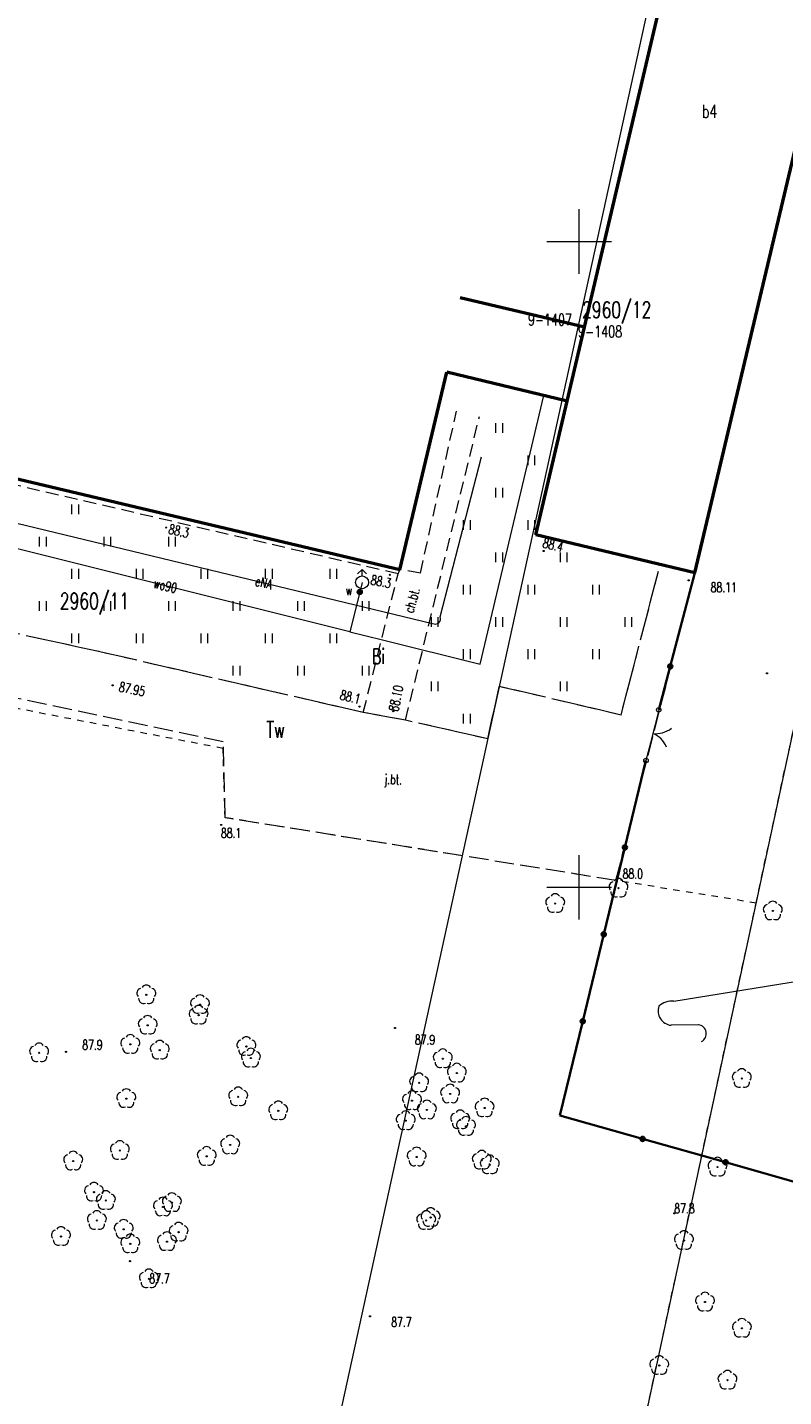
# Model space of a CAD drawing. Header units: metres. Extents: x 7427346 to 7428402, y 5774471 to 5775252.
# Tile 17 of 21: x 7427857 to 7427916, y 5774861 to 5774967. Entities that reach past the tile are written whole.
import ezdxf
from ezdxf.enums import TextEntityAlignment as Align

# ---------------------------------------------------------------- set-up
doc = ezdxf.new("R2010")
doc.units = ezdxf.units.M
for name, pattern in [('1', [0]), ('2_14', [1, -1]), ('2_OTKC', [1.5, 1, -0.5]), ('2_OTKJ', [2, 1.5, -0.5]), ('2_OTZT', [1.5, 1, -0.5]), ('3_EGBU_A', [0]), ('4_SUEP_A', [0]), ('4_SUWP', [0]), ('GDE', [0]), ('GUZ', [1, 0.5, -0.5])]:
    doc.linetypes.add(name, pattern=pattern)
doc.layers.get('0').update_dxf_attribs({"color": 250, "linetype": 'CONTINUOUS', "lineweight": 100})
for name, color, linetype, lineweight in [('Dzialki', 7, 'GDE', 18), ('EGBB_E_T_0', 7, 'CONTINUOUS', 20), ('EGBB_L_0', 7, '3_EGBU_A', 50), ('Numery_dzialek', 7, 'CONTINUOUS', 13), ('Numery_konturow', 3, 'CONTINUOUS', 13), ('Numery_punktow', 7, 'CONTINUOUS', 9), ('Numery_uzytkow', 3, 'CONTINUOUS', 13), ('OTK_E_T_0', 7, 'CONTINUOUS', 0), ('OTK_E_T_1', 7, 'CONTINUOUS', 0), ('OTK_L_0', 7, '2_OTKJ', 18), ('OTK_L_2', 7, '2_OTKC', 18), ('OTO_L_0', 7, 'CONTINUOUS', 35), ('OTO_L_1', 7, 'CONTINUOUS', 18), ('OTR_T_0', 7, 'CONTINUOUS', 18), ('OTR_T_1', 7, 'CONTINUOUS', 18), ('OTZ_L_3', 7, '2_OTZT', 18), ('Podzial_sekcyjny_krzyze', 7, '1', 18), ('Punkty', 7, 'CONTINUOUS', 18), ('SUEP_E_T_0', 1, 'CONTINUOUS', 0), ('SUEP_L_0', 1, '4_SUEP_A', 18), ('SUW_E_T_2', 5, 'CONTINUOUS', 0), ('SUW_T_2', 5, 'CONTINUOUS', 18), ('SUW_T_5', 5, 'CONTINUOUS', 18), ('SUWP_E_T_0', 5, 'CONTINUOUS', 0), ('SUWP_L_0', 5, '4_SUWP', 18), ('Uzytki', 3, 'GUZ', 18)]:
    doc.layers.add(name, color=color, linetype=linetype, lineweight=lineweight)
doc.layers.add('OTZ_T_0', color=96, linetype='CONTINUOUS', lineweight=18, true_color=0x008000)
doc.styles.get("Standard").update_dxf_attribs({"font": 'Simplex.SHX', "width": 0.75})

# ---------------------------------------------------------------- blocks, each defined once
blk = doc.blocks.new('GRO')
at = {"linetype": 'CONTINUOUS'}
blk.add_circle((0, 0), 0.045, dxfattribs=at)
blk = doc.blocks.new('2_OTRN')
at = {"linetype": 'CONTINUOUS'}
blk.add_circle((0, 0), 0.045, dxfattribs=at)
blk = doc.blocks.new('2_OTRS')
at = {"linetype": 'CONTINUOUS'}
blk.add_circle((0, 0), 0.045, dxfattribs=at)
blk = doc.blocks.new('2_OTZT')
at = {"linetype": 'CONTINUOUS'}
for p, q in [((-0.2625, -0.375), (-0.2625, 0.375)), ((0.2625, -0.375), (0.2625, 0.375))]:
    blk.add_line(p, q, dxfattribs=at)
blk = doc.blocks.new('2_OTZL')
at = {"linetype": 'CONTINUOUS'}
blk.add_circle((0, 0), 0.045, dxfattribs=at)
for centre, start, end in [((-0.36, 0.12), 102.1445, 221.86), ((0, 0.38), 30.1401, 149.8599), ((0.36, 0.12), 318.14, 77.8555), ((-0.22, -0.3), 174.1482, 293.8542), ((0.22, -0.3), 246.1458, 5.8518)]:
    blk.add_arc(centre, 0.375, start, end, dxfattribs=at)
blk = doc.blocks.new('4_SUWH')
at = {"linetype": 'CONTINUOUS'}
for p, q in [((0, 1), (-0.35355, 0.64645)), ((0, 1), (0.35355, 0.64645)), ((0, 0.5), (0, 1))]:
    blk.add_line(p, q, dxfattribs=at)
blk.add_circle((0, 0), 0.5, dxfattribs=at)
blk = doc.blocks.new('4_SUWW')
at = {"linetype": 'CONTINUOUS'}
for radius in [0.2, 0.175, 0.15, 0.125, 0.1, 0.075, 0.05, 0.025, 0.00715]:
    blk.add_circle((0, 0), radius, dxfattribs=at)

msp = doc.modelspace()

# ---------------------------------------------------------------- linework, layer by layer
at = {"layer": 'Dzialki'}
for p, q in [((7427923.63, 5775051.76), (7427899.92, 5774943.48)), ((7427898.92, 5774830.13), (7427938.01, 5775011.65)), ((7427899.92, 5774943.48), (7427896.03, 5774944.4)), ((7427899.92, 5774943.48), (7427876.29, 5774835.53))]:
    msp.add_line(p, q, dxfattribs=at)
at = {"layer": 'EGBB_L_0', "linetype": '3_EGBU_A'}
for p, q in [((7427908.96, 5774924.35), (7427923.78, 5774986.98)), ((7427900.42, 5774943.36), (7427909.83, 5774983.46)), ((7427900.42, 5774943.36), (7427890.78, 5774945.64)), ((7427899.07, 5774937.63), (7427900.42, 5774943.36)), ((7427886.1, 5774924.59), (7427889.74, 5774939.89)), ((7427899.07, 5774937.63), (7427889.74, 5774939.89)), ((7427896.64, 5774927.29), (7427899.07, 5774937.63)), ((7427886.1, 5774924.59), (7427849.67, 5774933.21)), ((7427908.96, 5774924.35), (7427896.64, 5774927.29))]:
    msp.add_line(p, q, dxfattribs=at)
at = {"layer": 'OTK_L_0', "linetype": '2_OTKJ'}
for p, q in [((7427902.84, 5774900.53), (7427908.96, 5774924.35)), ((7427903.24, 5774913.34), (7427906.27, 5774924.99)), ((7427908.96, 5774924.35), (7427906.27, 5774924.99)), ((7427862.53, 5774918.31), (7427847.06, 5774921.68)), ((7427872.43, 5774911.26), (7427841.19, 5774917.88)), ((7427883.27, 5774913.53), (7427862.53, 5774918.31)), ((7427892.92, 5774911.49), (7427893.81, 5774915.55)), ((7427903.24, 5774913.34), (7427893.81, 5774915.55)), ((7427886.55, 5774912.94), (7427883.27, 5774913.53)), ((7427892.92, 5774911.49), (7427886.55, 5774912.94)), ((7427872.58, 5774905.39), (7427872.43, 5774911.26)), ((7427902.84, 5774900.53), (7427872.58, 5774905.39))]:
    msp.add_line(p, q, dxfattribs=at)
at = {"layer": 'OTK_L_2', "linetype": '2_OTKC'}
for p, q in [((7427887.7, 5774924.33), (7427890.49, 5774936.86)), ((7427886.55, 5774912.94), (7427892.27, 5774936.45)), ((7427885.97, 5774924.27), (7427848.71, 5774932.91)), ((7427886.1, 5774924.59), (7427849.67, 5774933.21)), ((7427883.27, 5774913.53), (7427885.97, 5774924.27)), ((7427887.7, 5774924.33), (7427886.1, 5774924.59)), ((7427886.55, 5774912.94), (7427883.27, 5774913.53))]:
    msp.add_line(p, q, dxfattribs=at)
at = {"layer": 'OTK_L_2', "linetype": '2_14'}
msp.add_line((7427885.97, 5774924.27), (7427886.1, 5774924.59), dxfattribs=at)
at = {"layer": 'OTO_L_0'}
for p, q in [((7427908.96, 5774924.35), (7427907.05, 5774917.1)), ((7427907.05, 5774917.1), (7427906.16, 5774913.74)), ((7427903.54, 5774903.09), (7427905.17, 5774909.82)), ((7427901.9, 5774896.36), (7427903.54, 5774903.09)), ((7427900.27, 5774889.63), (7427901.9, 5774896.36)), ((7427898.5, 5774882.34), (7427900.27, 5774889.63)), ((7427904.91, 5774880.52), (7427898.5, 5774882.34)), ((7427911.33, 5774878.71), (7427904.91, 5774880.52)), ((7427917.74, 5774876.89), (7427911.33, 5774878.71))]:
    msp.add_line(p, q, dxfattribs=at)
for centre in [(7427907.05, 5774917.1), (7427903.54, 5774903.09), (7427901.9, 5774896.36), (7427900.27, 5774889.63), (7427904.91, 5774880.52), (7427911.33, 5774878.71)]:
    msp.add_circle(centre, 0.17, dxfattribs=at)
at = {"layer": 'OTO_L_1'}
for p, q in [((7427906.16, 5774913.74), (7427905.82, 5774912.39)), ((7427905.88, 5774912.63), (7427905.51, 5774911.17)), ((7427905.51, 5774911.17), (7427905.17, 5774909.82))]:
    msp.add_line(p, q, dxfattribs=at)
for centre in [(7427906.16, 5774913.74), (7427905.17, 5774909.82)]:
    msp.add_circle(centre, 0.17, dxfattribs=at)
for centre, start, end in [((7427905.91, 5774913.89), 263.7707, 307.8451), ((7427904.94, 5774910.05), 23.8074, 67.8818)]:
    msp.add_arc(centre, 2, start, end, dxfattribs=at)
at = {"layer": 'OTZ_L_3', "linetype": '2_OTZT'}
for p, q in [((7427899.07, 5774937.63), (7427892.94, 5774939.11)), ((7427896.64, 5774927.29), (7427899.07, 5774937.63)), ((7427886.55, 5774912.94), (7427892.27, 5774936.45)), ((7427885.97, 5774924.27), (7427848.71, 5774932.91)), ((7427906.27, 5774924.99), (7427896.64, 5774927.29)), ((7427883.27, 5774913.53), (7427885.97, 5774924.27)), ((7427903.24, 5774913.34), (7427906.27, 5774924.99)), ((7427862.53, 5774918.31), (7427847.06, 5774921.68)), ((7427883.27, 5774913.53), (7427862.53, 5774918.31)), ((7427892.92, 5774911.49), (7427893.81, 5774915.55)), ((7427903.24, 5774913.34), (7427893.81, 5774915.55)), ((7427892.92, 5774911.49), (7427886.55, 5774912.94))]:
    msp.add_line(p, q, dxfattribs=at)
at = {"layer": 'Podzial_sekcyjny_krzyze'}
for p, q in [((7427900, 5774947.5), (7427900, 5774952.5)), ((7427897.5, 5774950), (7427902.5, 5774950)), ((7427900, 5774897.5), (7427900, 5774902.5)), ((7427897.5, 5774900), (7427902.5, 5774900))]:
    msp.add_line(p, q, dxfattribs=at)
at = {"layer": 'SUEP_L_0', "linetype": '4_SUEP_A'}
for p, q in [((7427889.23, 5774920.95), (7427892.44, 5774933.34)), ((7427845.96, 5774930.7), (7427888.64, 5774920.43)), ((7427907.32, 5774891.18), (7427919.45, 5774893.15)), ((7427909.22, 5774889.36), (7427907.11, 5774889.32))]:
    msp.add_line(p, q, dxfattribs=at)
for centre, radius, start, end in [((7427888.84, 5774920.8), 0.42, 241.9609, 20.8221), ((7427907.23, 5774890.43), 1.12, 161.4325, 263.7617), ((7427907.14, 5774889.83), 1.36, 82.2175, 135.2492), ((7427909.15, 5774888.67), 0.69, 297.1349, 83.7849)]:
    msp.add_arc(centre, radius, start, end, dxfattribs=at)
at = {"layer": 'SUWP_L_0', "linetype": '4_SUWP'}
for p, q in [((7427892.33, 5774917.27), (7427897.25, 5774938.07)), ((7427882.23, 5774919.79), (7427848.49, 5774928.2)), ((7427883.18, 5774923.61), (7427883, 5774922.86)), ((7427883, 5774922.86), (7427882.23, 5774919.79)), ((7427882.23, 5774919.79), (7427884.76, 5774919.16)), ((7427884.76, 5774919.16), (7427892.33, 5774917.27))]:
    msp.add_line(p, q, dxfattribs=at)
at = {"layer": 'Uzytki'}
for p, q in [((7427913.7, 5774898.78), (7427934.89, 5774997.21)), ((7427872.41, 5774910.75), (7427842, 5774916.65)), ((7427872.58, 5774905.39), (7427872.41, 5774910.75)), ((7427890.95, 5774902.44), (7427872.58, 5774905.39)), ((7427913.7, 5774898.78), (7427890.95, 5774902.44)), ((7427898.92, 5774830.13), (7427913.7, 5774898.78))]:
    msp.add_line(p, q, dxfattribs=at)

# ---------------------------------------------------------------- block references
at = {"layer": 'OTR_T_0'}
for p in [(7427908.48, 5774923.77), (7427863.86, 5774915.64), (7427885.6, 5774913.64)]:
    msp.add_blockref('2_OTRS', p, dxfattribs=at)
at = {"layer": 'OTR_T_1'}
for p in [(7427868.01, 5774927.85), (7427897.25, 5774926.04), (7427885.33, 5774924.19), (7427914.54, 5774916.56), (7427882.98, 5774913.99), (7427872.27, 5774904.83), (7427903.28, 5774900.58), (7427885.73, 5774889.11), (7427860.25, 5774887.26), (7427907.36, 5774874.76), (7427865.21, 5774871.06), (7427883.8, 5774866.78)]:
    msp.add_blockref('2_OTRN', p, dxfattribs=at)
at = {"layer": 'OTZ_L_3'}
for p in [(7427893.81, 5774935.55), (7427896.31, 5774933.05), (7427893.81, 5774930.55), (7427860.97, 5774929.27), (7427891.31, 5774928.05), (7427896.31, 5774928.05), (7427858.47, 5774926.77), (7427863.47, 5774926.77), (7427868.47, 5774926.77), (7427893.81, 5774925.55), (7427898.81, 5774925.55), (7427860.97, 5774924.27), (7427865.97, 5774924.27), (7427870.97, 5774924.27), (7427875.97, 5774924.27), (7427880.97, 5774924.27), (7427891.31, 5774923.05), (7427896.31, 5774923.05), (7427901.31, 5774923.05), (7427858.47, 5774921.77), (7427863.47, 5774921.77), (7427868.47, 5774921.77), (7427873.47, 5774921.77), (7427878.47, 5774921.77), (7427883.47, 5774921.77), (7427888.81, 5774920.55), (7427893.81, 5774920.55), (7427898.81, 5774920.55), (7427903.81, 5774920.55), (7427860.97, 5774919.27), (7427865.97, 5774919.27), (7427870.97, 5774919.27), (7427875.97, 5774919.27), (7427880.97, 5774919.27), (7427891.31, 5774918.05), (7427896.31, 5774918.05), (7427901.31, 5774918.05), (7427873.47, 5774916.77), (7427878.47, 5774916.77), (7427883.47, 5774916.77), (7427888.81, 5774915.55), (7427898.81, 5774915.55), (7427891.31, 5774913.05)]:
    msp.add_blockref('2_OTZT', p, dxfattribs=at)
at = {"layer": 'OTZ_T_0'}
for p in [(7427903.04, 5774899.93), (7427898.14, 5774898.74), (7427914.99, 5774898.17), (7427866.47, 5774891.68), (7427870.63, 5774890.92), (7427870.52, 5774890.1), (7427866.58, 5774889.32), (7427865.23, 5774887.84), (7427867.51, 5774887.39), (7427874.22, 5774887.68), (7427858.17, 5774887.19), (7427874.57, 5774886.78), (7427889.43, 5774886.73), (7427890.52, 5774885.62), (7427912.59, 5774885.2), (7427887.6, 5774884.86), (7427864.92, 5774883.64), (7427873.59, 5774883.78), (7427887.05, 5774883.48), (7427890, 5774884), (7427876.69, 5774882.69), (7427888.2, 5774882.76), (7427890.78, 5774882), (7427892.67, 5774882.92), (7427886.56, 5774881.93), (7427891.23, 5774881.49), (7427872.97, 5774880.05), (7427864.42, 5774879.63), (7427871.15, 5774879.17), (7427887.41, 5774879.12), (7427892.45, 5774878.87), (7427860.81, 5774878.81), (7427893.07, 5774878.52), (7427910.71, 5774878.34), (7427862.42, 5774876.4), (7427863.34, 5774875.75), (7427867.76, 5774875.25), (7427868.45, 5774875.59), (7427862.64, 5774874.21), (7427864.72, 5774873.52), (7427888.15, 5774874.2), (7427888.49, 5774874.44), (7427859.86, 5774872.97), (7427868.07, 5774872.57), (7427868.97, 5774873.3), (7427908.11, 5774872.66), (7427865.23, 5774872.4), (7427866.67, 5774869.69), (7427909.74, 5774867.89), (7427912.6, 5774865.86), (7427906.2, 5774862.98), (7427911.48, 5774861.84)]:
    msp.add_blockref('2_OTZL', p, dxfattribs=at)
at = {"layer": 'Punkty'}
for p in [(7427896.03, 5774944.4), (7427899.92, 5774943.48)]:
    msp.add_blockref('GRO', p, dxfattribs=at)
at = {"layer": 'SUW_T_2'}
msp.add_blockref('4_SUWH', (7427883.18, 5774923.61), dxfattribs=at)
at = {"layer": 'SUW_T_5'}
msp.add_blockref('4_SUWW', (7427883, 5774922.86), dxfattribs=at)

# ---------------------------------------------------------------- texts
at = {"layer": 'EGBB_E_T_0', "width": 0.7}
msp.add_text('b4', height=1, dxfattribs=at).set_placement((7427910.1, 5774960.07), align=Align.MIDDLE)
at = {"layer": 'Numery_dzialek', "width": 0.7}
for s, p in [('2960/12', (7427900.22, 5774945.34)), ('2960/11', (7427859.77, 5774922.79))]:
    msp.add_text(s, height=1.26, dxfattribs=at).set_placement(p, align=Align.TOP_LEFT)
at = {"layer": 'Numery_konturow', "width": 0.7}
msp.add_text('Tw', height=1.26, dxfattribs=at).set_placement((7427875.77, 5774912.83), align=Align.TOP_LEFT)
at = {"layer": 'Numery_punktow', "width": 0.7}
for s, p in [('9-1407', (7427896.03, 5774944.4)), ('9-1408', (7427899.92, 5774943.48))]:
    msp.add_text(s, height=0.9, dxfattribs=at).set_placement(p, align=Align.TOP_LEFT)
at = {"layer": 'Numery_uzytkow', "width": 0.7}
msp.add_text('Bi', height=1.17, dxfattribs=at).set_placement((7427883.94, 5774917.3))
at = {"layer": 'OTK_E_T_0', "lineweight": 9, "width": 0.7}
msp.add_text('j.bt.', height=0.75, rotation=358.0021, dxfattribs=at).set_placement((7427885.59, 5774908.25), align=Align.MIDDLE)
at = {"layer": 'OTK_E_T_1', "lineweight": 9, "width": 0.7}
msp.add_text('ch.bt.', height=0.75, rotation=74.5115, dxfattribs=at).set_placement((7427887.04, 5774922.24), align=Align.MIDDLE)
at = {"layer": 'OTR_T_0', "lineweight": 9, "width": 0.7}
msp.add_text('88.11', height=0.75, dxfattribs=at).set_placement((7427910.18, 5774923.6), align=Align.TOP_LEFT)
for s, rotation, p in [('87.95', 348.61, (7427864.37, 5774915.54)), ('88.10', 78.1261, (7427885.6, 5774913.64))]:
    msp.add_text(s, height=0.75, rotation=rotation, dxfattribs=at).set_placement(p, align=Align.MIDDLE_LEFT)
at = {"layer": 'OTR_T_1', "lineweight": 9, "width": 0.7}
for s, rotation, p in [('88.3', 347.21, (7427868.14, 5774927.39)), ('88.4', 346.87, (7427897.12, 5774926.32)), ('88.3', 349.12, (7427883.8, 5774923.45))]:
    msp.add_text(s, height=0.75, rotation=rotation, dxfattribs=at).set_placement(p)
msp.add_text('88.1', height=0.75, rotation=346.53, dxfattribs=at).set_placement((7427882.95, 5774914.19), align=Align.RIGHT)
for s, p in [('88.1', (7427872.25, 5774904.58)), ('87.9', (7427861.51, 5774888.18)), ('87.9', (7427887.27, 5774888.57)), ('87.7', (7427866.7, 5774870.09)), ('87.7', (7427885.44, 5774866.72))]:
    msp.add_text(s, height=0.75, dxfattribs=at).set_placement(p, align=Align.TOP_LEFT)
for s, p in [('88.0', (7427903.36, 5774900.67)), ('87.8', (7427907.36, 5774874.76))]:
    msp.add_text(s, height=0.75, dxfattribs=at).set_placement(p)
at = {"layer": 'SUEP_E_T_0', "lineweight": 9, "width": 0.7}
msp.add_text('eNA', height=0.75, rotation=346.47, dxfattribs=at).set_placement((7427875.57, 5774923.58), align=Align.MIDDLE)
at = {"layer": 'SUW_E_T_2', "lineweight": 9, "width": 0.7}
msp.add_text('w', height=0.75, dxfattribs=at).set_placement((7427881.91, 5774922.61))
at = {"layer": 'SUWP_E_T_0', "lineweight": 9, "width": 0.7}
msp.add_text('wo90', height=0.75, rotation=346, dxfattribs=at).set_placement((7427867.94, 5774923.35), align=Align.MIDDLE)

doc.saveas('drawing.dxf')
